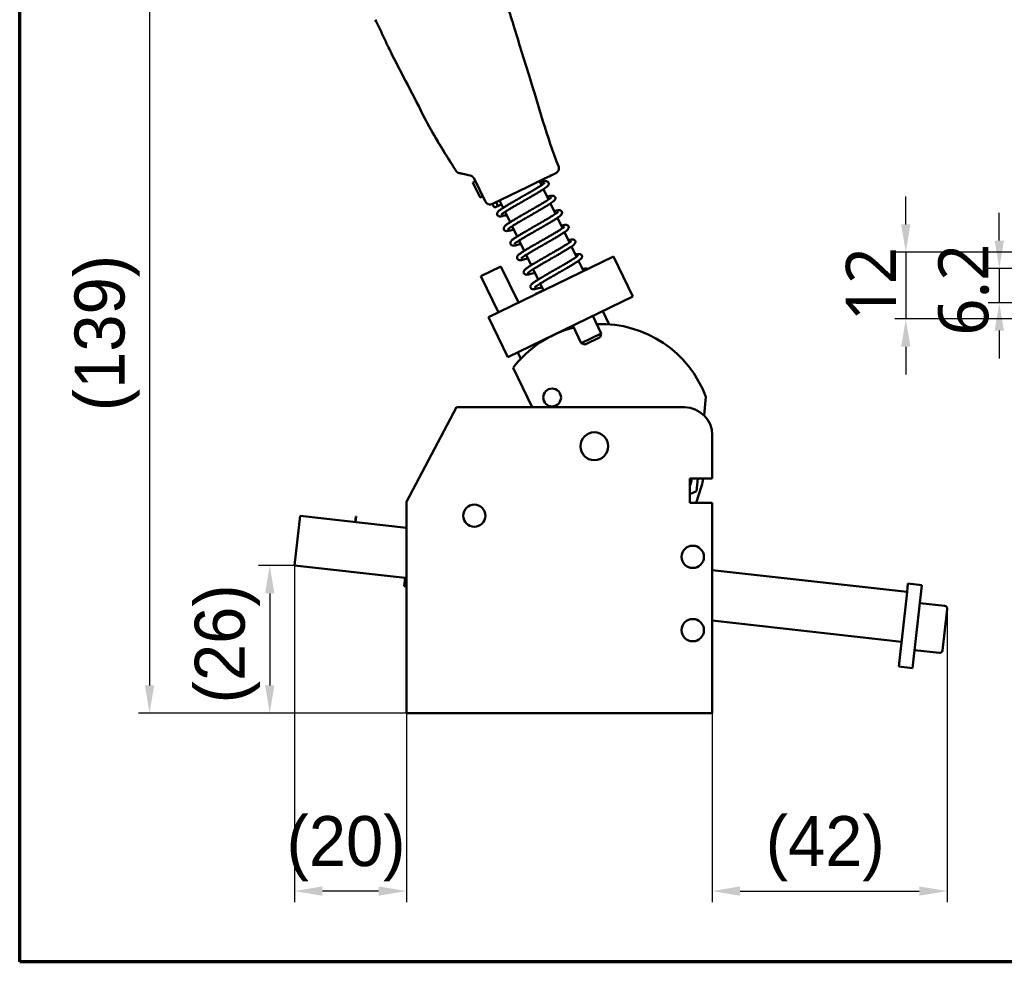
# Model space of a CAD drawing. Header units: millimetres. Extents: x 0 to 594, y 0 to 420.
# Tile 1 of 25: x 20 to 197, y 19 to 189. Entities that reach past the tile are written whole.
import ezdxf

# ---------------------------------------------------------------- set-up
doc = ezdxf.new("R2010")
doc.units = ezdxf.units.MM
doc.header["$LTSCALE"] = 2
for name, color, linetype, lineweight in [('Border (ISO)', 7, 'Continuous', 70), ('Dimension (ISO)', 7, 'Continuous', 25), ('Visible (ISO)', 7, 'Continuous', 50)]:
    doc.layers.add(name, color=color, linetype=linetype, lineweight=lineweight)
doc.styles.add('Note Text (JIS)', font='meiryo.ttc')
doc.dimstyles.new('Default (JIS)', dxfattribs={"dimscale": 2, "dimtxt": 4.5, "dimasz": 2.5, "dimexe": 1, "dimexo": 0, "dimgap": 0.8, "dimtad": 1, "dimrnd": 1e-08, "dimdsep": 46, "dimtxsty": 'Note Text (JIS)', "dimcen": 0.09, "dimdle": 10, "dimclrd": 256, "dimclre": 256, "dimclrt": 256, "dimadec": 0, "dimazin": 2, "dimtfac": 0.777778, "dimtmove": 0, "dimatfit": 3, "dimfxl": 1, "dimtolj": 1, "dimtzin": 0, "dimlwd": -1, "dimlwe": -1, "dimarcsym": 0})

# ---------------------------------------------------------------- blocks, each defined once
blk = doc.blocks.new('図面枠 既定の図面枠')
at = {"layer": 'Border (ISO)', "flags": 128}
blk.add_lwpolyline([(10, 10), (10, 200), (287, 200), (287, 10), (10, 10)], dxfattribs=at)
blk = doc.blocks.new('*D19')
at = {"layer": 'Defpoints', "color": 0}
for p in [(210.81, 144.71), (196.17, 138.51), (210.81, 138.51)]:
    blk.add_point(p, dxfattribs=at)
at = {"layer": 'Dimension (ISO)'}
for p, q in [((196.17, 149.71), (196.17, 154.71)), ((210.81, 144.71), (194.17, 144.71)), ((196.17, 144.71), (196.17, 138.51)), ((210.81, 138.51), (194.17, 138.51)), ((196.17, 133.51), (196.17, 128.51))]:
    blk.add_line(p, q, dxfattribs=at)
for points in [[(195.34, 149.71), (197.01, 149.71), (196.17, 144.71)], [(195.34, 133.51), (197.01, 133.51), (196.17, 138.51)]]:
    blk.add_solid(points, dxfattribs=at)
at = {"layer": 'Dimension (ISO)', "insert": (185.2, 132.6), "char_height": 9, "attachment_point": 1, "rotation": 90, "style": 'Note Text (JIS)'}
blk.add_mtext('\\A1;6.2', dxfattribs=at)
blk = doc.blocks.new('*D20')
at = {"layer": 'Defpoints', "color": 0}
for p in [(203.81, 147.61), (179.36, 135.61), (203.81, 135.61)]:
    blk.add_point(p, dxfattribs=at)
at = {"layer": 'Dimension (ISO)'}
for p, q in [((179.36, 152.61), (179.36, 157.61)), ((203.81, 147.61), (177.36, 147.61)), ((179.36, 147.61), (179.36, 135.61)), ((203.81, 135.61), (177.36, 135.61)), ((179.36, 130.61), (179.36, 125.61))]:
    blk.add_line(p, q, dxfattribs=at)
for points in [[(178.52, 152.61), (180.19, 152.61), (179.36, 147.61)], [(178.52, 130.61), (180.19, 130.61), (179.36, 135.61)]]:
    blk.add_solid(points, dxfattribs=at)
at = {"layer": 'Dimension (ISO)', "insert": (168.57, 135.16), "char_height": 9, "attachment_point": 1, "rotation": 90, "style": 'Note Text (JIS)'}
blk.add_mtext('\\A1;12', dxfattribs=at)
blk = doc.blocks.new('*D22')
at = {"layer": 'Defpoints', "color": 0}
for p in [(88.04, 203.92), (43.35, 64.72), (89.55, 64.72)]:
    blk.add_point(p, dxfattribs=at)
at = {"layer": 'Dimension (ISO)'}
for p, q in [((88.04, 203.92), (41.35, 203.92)), ((43.35, 198.92), (43.35, 69.72)), ((89.55, 64.72), (41.35, 64.72))]:
    blk.add_line(p, q, dxfattribs=at)
for points in [[(42.52, 198.92), (44.18, 198.92), (43.35, 203.92)], [(42.52, 69.72), (44.18, 69.72), (43.35, 64.72)]]:
    blk.add_solid(points, dxfattribs=at)
at = {"layer": 'Dimension (ISO)', "insert": (29.86, 115.97), "char_height": 9, "attachment_point": 1, "rotation": 90, "style": 'Note Text (JIS)'}
blk.add_mtext('\\A1; \\fメイリオ|b0|i0;\\H9.0000;(139)', dxfattribs=at)
blk = doc.blocks.new('*D23')
at = {"layer": 'Defpoints', "color": 0}
for p in [(69.43, 91.25), (64.97, 64.72), (89.55, 64.72)]:
    blk.add_point(p, dxfattribs=at)
at = {"layer": 'Dimension (ISO)'}
for p, q in [((69.43, 91.25), (62.97, 91.25)), ((64.97, 86.25), (64.97, 69.72)), ((89.55, 64.72), (62.97, 64.72))]:
    blk.add_line(p, q, dxfattribs=at)
for points in [[(64.14, 86.25), (65.81, 86.25), (64.97, 91.25)], [(64.14, 69.72), (65.81, 69.72), (64.97, 64.72)]]:
    blk.add_solid(points, dxfattribs=at)
at = {"layer": 'Dimension (ISO)', "insert": (51.48, 63.43), "char_height": 9, "attachment_point": 1, "rotation": 90, "style": 'Note Text (JIS)'}
blk.add_mtext('\\A1; \\fメイリオ|b0|i0;\\H9.0000;(26)', dxfattribs=at)
blk = doc.blocks.new('*D24')
at = {"layer": 'Defpoints', "color": 0}
for p in [(69.43, 91.25), (89.55, 64.72), (69.43, 32.72)]:
    blk.add_point(p, dxfattribs=at)
at = {"layer": 'Dimension (ISO)'}
for p, q in [((69.43, 91.25), (69.43, 30.72)), ((89.55, 64.72), (89.55, 30.72)), ((84.55, 32.72), (74.43, 32.72))]:
    blk.add_line(p, q, dxfattribs=at)
for points in [[(74.43, 33.56), (74.43, 31.89), (69.43, 32.72)], [(84.55, 33.56), (84.55, 31.89), (89.55, 32.72)]]:
    blk.add_solid(points, dxfattribs=at)
at = {"layer": 'Dimension (ISO)', "insert": (64.94, 46.21), "char_height": 9, "attachment_point": 1, "style": 'Note Text (JIS)'}
blk.add_mtext('\\A1; \\fメイリオ|b0|i0;\\H9.0000;(20)', dxfattribs=at)
blk = doc.blocks.new('*D25')
at = {"layer": 'Defpoints', "color": 0}
for p in [(186.79, 83.45), (144.55, 64.72), (186.79, 32.72)]:
    blk.add_point(p, dxfattribs=at)
at = {"layer": 'Dimension (ISO)'}
for p, q in [((186.79, 83.45), (186.79, 30.72)), ((144.55, 64.72), (144.55, 30.72)), ((149.55, 32.72), (181.79, 32.72))]:
    blk.add_line(p, q, dxfattribs=at)
for points in [[(149.55, 33.56), (149.55, 31.89), (144.55, 32.72)], [(181.79, 33.56), (181.79, 31.89), (186.79, 32.72)]]:
    blk.add_solid(points, dxfattribs=at)
at = {"layer": 'Dimension (ISO)', "insert": (151.12, 46.21), "char_height": 9, "attachment_point": 1, "style": 'Note Text (JIS)'}
blk.add_mtext('\\A1; \\fメイリオ|b0|i0;\\H9.0000;(42)', dxfattribs=at)

msp = doc.modelspace()

# ---------------------------------------------------------------- linework, layer by layer
at = {"layer": 'Visible (ISO)'}
for p, q in [((94.84, 168.107), (94.84, 168.107)), ((94.84, 168.107), (94.84, 168.107)), ((97.49, 163.808), (97.49, 163.808)), ((97.49, 163.808), (97.49, 163.808)), ((99.084, 161.83), (99.069, 161.833)), ((115.952, 161.611), (112.811, 160.083)), ((115.952, 161.611), (115.37, 161.328)), ((116.406, 161.832), (115.952, 161.611)), ((101.946, 160.389), (101.495, 160.169)), ((101.947, 160.388), (101.495, 160.168)), ((101.495, 160.168), (101.495, 160.169)), ((101.495, 160.168), (101.583, 159.987)), ((102.726, 157.637), (101.583, 159.987)), ((103.707, 156.768), (101.719, 160.857)), ((112.811, 160.083), (111.275, 159.336)), ((113.499, 160.418), (113.86, 159.677)), ((114.532, 160.92), (114.122, 160.721)), ((102.726, 157.637), (102.814, 157.456)), ((102.814, 157.456), (103.265, 157.676)), ((109.902, 158.669), (105.044, 156.306)), ((111.275, 159.336), (109.902, 158.669)), ((114.213, 158.951), (115.114, 157.096)), ((106.652, 156.206), (105.671, 155.758)), ((106.305, 156.919), (106.952, 155.588)), ((115.468, 156.37), (116.369, 154.517)), ((107.305, 154.863), (108.208, 153.006)), ((116.723, 153.789), (117.624, 151.937)), ((108.56, 152.282), (109.463, 150.424)), ((117.978, 151.209), (118.878, 149.358)), ((109.816, 149.7), (110.719, 147.842)), ((111.071, 147.118), (111.975, 145.26)), ((119.232, 148.629), (120.131, 146.78)), ((104.285, 135.921), (126.767, 146.855)), ((120.486, 146.05), (121.371, 144.231)), ((126.767, 146.855), (130.266, 139.66)), ((106.523, 145.037), (102.926, 143.288)), ((106.523, 145.037), (109.681, 138.545)), ((112.327, 144.536), (113.231, 142.677)), ((102.926, 143.288), (106.083, 136.796)), ((113.583, 141.953), (114.176, 140.734)), ((112.817, 140.113), (114.242, 140.764)), ((107.784, 128.727), (130.266, 139.66)), ((124.87, 137.036), (126.042, 134.627)), ((104.285, 135.921), (107.784, 128.727)), ((123.072, 136.162), (124.602, 133.014)), ((117.676, 133.538), (117.72, 133.447)), ((119.474, 134.412), (121.005, 131.265)), ((121.005, 131.265), (124.602, 133.014)), ((124.371, 132.346), (124.602, 133.014)), ((113.179, 131.351), (113.278, 131.147)), ((121.673, 131.034), (121.005, 131.265)), ((124.371, 132.346), (121.673, 131.034)), ((109.582, 129.601), (110.135, 128.464)), ((108.719, 126.803), (112.162, 119.723)), ((143.395, 121.582), (143.07, 118.275)), ((98.55, 119.723), (89.55, 102.723)), ((98.55, 119.723), (104.208, 119.723)), ((104.208, 119.723), (139.55, 119.723)), ((144.55, 114.723), (144.55, 106.923)), ((140.55, 102.523), (140.55, 106.923)), ((140.55, 106.923), (144.55, 106.923)), ((141.956, 106.923), (141.733, 104.65)), ((141.733, 104.65), (140.55, 104.075)), ((142.649, 105.558), (141.677, 102.523)), ((89.55, 92.037), (89.55, 102.723)), ((144.55, 102.523), (140.55, 102.523)), ((144.55, 102.523), (144.55, 64.723)), ((70.432, 100.193), (69.435, 91.248)), ((89.55, 98.062), (70.432, 100.193)), ((80.346, 99.088), (80.456, 100.082)), ((80.395, 99.082), (80.506, 100.076)), ((80.456, 100.082), (80.506, 100.076)), ((69.435, 91.248), (89.312, 89.033)), ((89.55, 64.723), (89.55, 92.037)), ((179.589, 86.514), (144.55, 90.421)), ((89.146, 87.542), (89.312, 89.033)), ((89.146, 87.542), (89.55, 87.497)), ((179.589, 86.514), (179.755, 88.005)), ((182.239, 87.728), (179.755, 88.005)), ((180.577, 72.82), (182.239, 87.728)), ((178.093, 73.097), (179.464, 85.396)), ((179.589, 86.514), (179.464, 85.396)), ((186.352, 84), (181.879, 84.498)), ((186.793, 83.447), (185.962, 75.993)), ((144.55, 81.365), (178.591, 77.57)), ((185.41, 75.552), (180.938, 76.05)), ((180.577, 72.82), (178.093, 73.097)), ((89.55, 64.723), (144.55, 64.723))]:
    msp.add_line(p, q, dxfattribs=at)
for centre, radius in [((115.754, 121.483), 1.6), ((123.35, 112.723), 2.5), ((101.75, 100.223), 2), ((101.75, 100.223), 2), ((141.05, 92.823), 2), ((141.05, 92.823), 2), ((141.05, 79.643), 2)]:
    msp.add_circle(centre, radius, dxfattribs=at)
for centre, radius, start, end in [((99.288, 162.808), 1, 257.36493, 257.48272), ((104.607, 157.205), 1, 205.93408, 295.93467), ((105.505, 156.122), 0.4, 139.25638, 92.61296), ((112.984, 139.749), 0.4, 114.55122, 141.08724), ((124.624, 114.677), 20, 20.1955, 92.35649), ((124.624, 114.677), 20, 104.39771, 142.67836), ((139.55, 114.723), 5, 0, 90), ((138.84, 106.779), 2, 328.78033, 4.13759), ((138.84, 106.779), 4, 342.23409, 2.06745), ((186.296, 83.503), 0.5, 353.63857, 83.63857), ((185.465, 76.049), 0.5, 263.63857, 353.63857)]:
    msp.add_arc(centre, radius, start, end, dxfattribs=at)
for centre, major_axis, ratio, start_param, end_param in [((99.286, 162.809), (-0.315, -0.949), 0.9999731, 5.5847216, 6.3855089), ((99.288, 162.808), (-0.217, -0.976), 0.9999748, 6.2811304, 6.2831864)]:
    msp.add_ellipse(centre, major_axis=major_axis, ratio=ratio, start_param=start_param, end_param=end_param, dxfattribs=at)
for points, knots in [([(90.754, 205.234), (91.383, 205.356), (92.034, 205.378), (93.443, 205.275), (94.208, 205.12), (96.039, 204.574), (97.092, 204.101), (99.41, 202.755), (100.636, 201.782), (103.185, 199.305), (104.461, 197.713), (107.012, 193.686), (108.035, 191.069), (109.723, 185.398), (110.68, 182.384), (113.325, 173.926), (114.787, 168.395), (116.897, 163.101)], [0, 0, 0, 0, 0.1921718, 0.1921718, 0.4236642, 0.4236642, 0.7652499, 0.7652499, 1.2278338, 1.2278338, 1.8315011, 1.8315011, 2.6580178, 2.6580178, 3.6066138, 3.6066138, 5.3164454, 5.3164454, 5.3164454, 5.3164454]), ([(94.84, 168.107), (94.012, 169.513), (93.279, 170.883), (91.501, 174.333), (90.462, 176.431), (88.489, 180.159), (87.56, 181.921), (86.216, 184.681), (85.768, 185.625), (84.874, 187.515), (84.417, 188.48), (83.945, 189.424)], [0, 0, 0, 0, 0.5308266, 0.5308266, 1.2610285, 1.2610285, 1.8776745, 1.8776745, 2.1940011, 2.1940011, 2.5116748, 2.5116748, 2.5116748, 2.5116748]), ([(97.531, 163.741), (97.518, 163.763), (97.504, 163.785), (97.49, 163.808), (96.591, 165.249), (95.682, 166.678), (94.84, 168.107)], [0, 0, 0, 0, 0.0152056, 0.0152056, 0.0152056, 1, 1, 1, 1]), ([(97.49, 163.808), (97.171, 164.315), (96.846, 164.827), (96.186, 165.876), (95.847, 166.421), (95.284, 167.354), (95.047, 167.755), (94.84, 168.107)], [0, 0, 0, 0, 0.18497273, 0.18497273, 0.38795466, 0.38795466, 0.54853639, 0.54853639, 0.54853639, 0.54853639]), ([(98.109, 162.812), (98.108, 162.812), (98.108, 162.813), (98.005, 162.978), (97.908, 163.132), (97.739, 163.402), (97.666, 163.52), (97.552, 163.705), (97.51, 163.773), (97.49, 163.808)], [0.06424418, 0.06424418, 0.06424418, 0.06424418, 0.06443192, 0.06443192, 0.12785861, 0.12785861, 0.19197389, 0.19197389, 0.25783865, 0.25783865, 0.25783865, 0.25783865]), ([(116.897, 163.101), (116.937, 163.001), (116.961, 162.893), (116.973, 162.679), (116.961, 162.571), (116.905, 162.366), (116.86, 162.267), (116.743, 162.09), (116.669, 162.01), (116.558, 161.922), (116.529, 161.902), (116.469, 161.864), (116.438, 161.847), (116.406, 161.832)], [0, 0, 0, 0, 0.03236475, 0.03236475, 0.06421061, 0.06421061, 0.09607493, 0.09607493, 0.12793836, 0.12793836, 0.13849917, 0.13849917, 0.14918013, 0.14918013, 0.14918013, 0.14918013]), ([(116.897, 163.101), (116.897, 163.101), (116.897, 163.101), (116.897, 163.101), (116.886, 163.101), (116.898, 163.097), (116.897, 163.101)], [0.492736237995, 0.492736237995, 0.492736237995, 0.492736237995, 0.492748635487, 0.492748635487, 0.492748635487, 0.492748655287, 0.492748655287, 0.492748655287, 0.492748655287]), ([(99.069, 161.833), (99.069, 161.833), (99.069, 161.833), (99.068, 161.833), (99.068, 161.833), (99.067, 161.833), (99.066, 161.833), (99.065, 161.834)], [0.0699718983, 0.0699718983, 0.0699718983, 0.0699718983, 0.0705258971, 0.0705258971, 0.0708403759, 0.0708403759, 0.0711858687, 0.0711858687, 0.0711858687, 0.0711858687]), ([(101.036, 161.396), (100.506, 161.514), (100.033, 161.619), (99.408, 161.758), (99.209, 161.802), (99.106, 161.825), (99.092, 161.828), (99.084, 161.83)], [0, 0, 0, 0, 0.20490066, 0.20490066, 0.37669062, 0.37669062, 0.41105135, 0.41105135, 0.41105135, 0.41105135]), ([(101.036, 161.396), (101.042, 161.395), (101.048, 161.393), (101.054, 161.392), (101.06, 161.39), (101.066, 161.389), (101.072, 161.387), (101.078, 161.386), (101.083, 161.384), (101.089, 161.383), (101.095, 161.381), (101.1, 161.38), (101.106, 161.378), (101.111, 161.376), (101.117, 161.375), (101.122, 161.373), (101.128, 161.371), (101.133, 161.369), (101.138, 161.368), (101.144, 161.366), (101.149, 161.364), (101.154, 161.362), (101.159, 161.36), (101.164, 161.358), (101.17, 161.356), (101.175, 161.355), (101.18, 161.353), (101.185, 161.351), (101.19, 161.349), (101.194, 161.347), (101.199, 161.345), (101.204, 161.343), (101.209, 161.341), (101.214, 161.339), (101.218, 161.337), (101.223, 161.335), (101.228, 161.333), (101.232, 161.33), (101.237, 161.328), (101.242, 161.326), (101.246, 161.324), (101.251, 161.322), (101.255, 161.32), (101.26, 161.318), (101.264, 161.316), (101.268, 161.313), (101.273, 161.311), (101.277, 161.309), (101.281, 161.307), (101.286, 161.304), (101.29, 161.302), (101.294, 161.3), (101.298, 161.298), (101.302, 161.295), (101.306, 161.293), (101.31, 161.291), (101.314, 161.289), (101.319, 161.286), (101.323, 161.284), (101.327, 161.282), (101.33, 161.279), (101.334, 161.277), (101.338, 161.275), (101.342, 161.272), (101.346, 161.27), (101.35, 161.267), (101.354, 161.265), (101.358, 161.263), (101.361, 161.26), (101.365, 161.258), (101.369, 161.255), (101.372, 161.253), (101.376, 161.25), (101.38, 161.248), (101.383, 161.245), (101.387, 161.243), (101.391, 161.241), (101.394, 161.238), (101.398, 161.235), (101.401, 161.233), (101.405, 161.23), (101.408, 161.228), (101.412, 161.225), (101.415, 161.223), (101.419, 161.22), (101.422, 161.218), (101.426, 161.215), (101.429, 161.212), (101.432, 161.21), (101.436, 161.207), (101.439, 161.205), (101.442, 161.202), (101.446, 161.199), (101.449, 161.197), (101.452, 161.194), (101.456, 161.191), (101.459, 161.189), (101.462, 161.186), (101.465, 161.183), (101.469, 161.18), (101.472, 161.178), (101.475, 161.175), (101.478, 161.172), (101.481, 161.169), (101.484, 161.167), (101.488, 161.164), (101.491, 161.161), (101.494, 161.158), (101.497, 161.155), (101.5, 161.152), (101.503, 161.149), (101.506, 161.147), (101.509, 161.144), (101.512, 161.141), (101.515, 161.138), (101.518, 161.135), (101.521, 161.132), (101.524, 161.129), (101.527, 161.126), (101.53, 161.123), (101.533, 161.12), (101.536, 161.117), (101.539, 161.114), (101.542, 161.111), (101.545, 161.108), (101.548, 161.105), (101.551, 161.101), (101.554, 161.098), (101.557, 161.095), (101.56, 161.092), (101.563, 161.089), (101.565, 161.086), (101.568, 161.082), (101.571, 161.079), (101.574, 161.076), (101.577, 161.073), (101.58, 161.069), (101.583, 161.066), (101.585, 161.063), (101.588, 161.059), (101.591, 161.056), (101.594, 161.052), (101.597, 161.049), (101.599, 161.045), (101.602, 161.042), (101.605, 161.038), (101.608, 161.035), (101.61, 161.031), (101.613, 161.028), (101.616, 161.024), (101.619, 161.021), (101.621, 161.017), (101.624, 161.013), (101.627, 161.01), (101.63, 161.006), (101.632, 161.002), (101.635, 160.998), (101.638, 160.995), (101.64, 160.991), (101.643, 160.987), (101.646, 160.983), (101.648, 160.979), (101.651, 160.975), (101.653, 160.971), (101.656, 160.967), (101.659, 160.963), (101.661, 160.959), (101.664, 160.955), (101.667, 160.951), (101.669, 160.947), (101.672, 160.943), (101.674, 160.938), (101.677, 160.934), (101.679, 160.93), (101.682, 160.926), (101.684, 160.921), (101.687, 160.917), (101.689, 160.913), (101.692, 160.908), (101.694, 160.904), (101.697, 160.899), (101.699, 160.895), (101.702, 160.89), (101.704, 160.886), (101.707, 160.881), (101.709, 160.876), (101.711, 160.872), (101.714, 160.867), (101.716, 160.862), (101.719, 160.857)], [0, 0, 0, 0, 0.015873, 0.015873, 0.015873, 0.031746, 0.031746, 0.031746, 0.047619, 0.047619, 0.047619, 0.0634921, 0.0634921, 0.0634921, 0.0793651, 0.0793651, 0.0793651, 0.0952381, 0.0952381, 0.0952381, 0.1111111, 0.1111111, 0.1111111, 0.1269841, 0.1269841, 0.1269841, 0.1428571, 0.1428571, 0.1428571, 0.1587302, 0.1587302, 0.1587302, 0.1746032, 0.1746032, 0.1746032, 0.1904762, 0.1904762, 0.1904762, 0.2063492, 0.2063492, 0.2063492, 0.2222222, 0.2222222, 0.2222222, 0.2380952, 0.2380952, 0.2380952, 0.2539683, 0.2539683, 0.2539683, 0.2698413, 0.2698413, 0.2698413, 0.2857143, 0.2857143, 0.2857143, 0.3015873, 0.3015873, 0.3015873, 0.3174603, 0.3174603, 0.3174603, 0.3333333, 0.3333333, 0.3333333, 0.3492063, 0.3492063, 0.3492063, 0.3650794, 0.3650794, 0.3650794, 0.3809524, 0.3809524, 0.3809524, 0.3968254, 0.3968254, 0.3968254, 0.4126984, 0.4126984, 0.4126984, 0.4285714, 0.4285714, 0.4285714, 0.4444444, 0.4444444, 0.4444444, 0.4603175, 0.4603175, 0.4603175, 0.4761905, 0.4761905, 0.4761905, 0.4920635, 0.4920635, 0.4920635, 0.5079365, 0.5079365, 0.5079365, 0.5238095, 0.5238095, 0.5238095, 0.5396825, 0.5396825, 0.5396825, 0.5555556, 0.5555556, 0.5555556, 0.5714286, 0.5714286, 0.5714286, 0.5873016, 0.5873016, 0.5873016, 0.6031746, 0.6031746, 0.6031746, 0.6190476, 0.6190476, 0.6190476, 0.6349206, 0.6349206, 0.6349206, 0.6507937, 0.6507937, 0.6507937, 0.6666667, 0.6666667, 0.6666667, 0.6825397, 0.6825397, 0.6825397, 0.6984127, 0.6984127, 0.6984127, 0.7142857, 0.7142857, 0.7142857, 0.7301587, 0.7301587, 0.7301587, 0.7460317, 0.7460317, 0.7460317, 0.7619048, 0.7619048, 0.7619048, 0.7777778, 0.7777778, 0.7777778, 0.7936508, 0.7936508, 0.7936508, 0.8095238, 0.8095238, 0.8095238, 0.8253968, 0.8253968, 0.8253968, 0.8412698, 0.8412698, 0.8412698, 0.8571429, 0.8571429, 0.8571429, 0.8730159, 0.8730159, 0.8730159, 0.8888889, 0.8888889, 0.8888889, 0.9047619, 0.9047619, 0.9047619, 0.9206349, 0.9206349, 0.9206349, 0.9365079, 0.9365079, 0.9365079, 0.952381, 0.952381, 0.952381, 0.968254, 0.968254, 0.968254, 0.984127, 0.984127, 0.984127, 1, 1, 1, 1]), ([(107.578, 154.3), (107.432, 154.257), (107.297, 154.219), (107.014, 154.144), (106.874, 154.11), (106.607, 154.058), (106.489, 154.04), (106.303, 154.044), (106.238, 154.047), (106.116, 154.092), (106.077, 154.111), (105.982, 154.179), (105.925, 154.24), (105.861, 154.378), (105.849, 154.446), (105.848, 154.57), (105.862, 154.624), (105.903, 154.736), (105.933, 154.782), (106.065, 154.959), (106.182, 155.051), (106.462, 155.261), (106.601, 155.358), (106.905, 155.559), (107.065, 155.661), (107.41, 155.876), (107.594, 155.988), (107.983, 156.221), (108.187, 156.342), (108.612, 156.591), (108.832, 156.719), (109.283, 156.979), (109.513, 157.112), (109.978, 157.378), (110.212, 157.512), (110.679, 157.779), (110.911, 157.913), (111.367, 158.175), (111.591, 158.304), (112.025, 158.555), (112.234, 158.678), (112.633, 158.913), (112.822, 159.026), (113.174, 159.239), (113.337, 159.34), (113.632, 159.527), (113.765, 159.613), (113.993, 159.767), (114.09, 159.835), (114.242, 159.949), (114.301, 159.996), (114.372, 160.061), (114.392, 160.083), (114.397, 160.089), (114.397, 160.089), (114.397, 160.089)], [36.9960271, 36.9960271, 36.9960271, 36.9960271, 37.1331096, 37.1331096, 37.3065076, 37.3065076, 37.5072723, 37.5072723, 37.6066365, 37.6066365, 37.6464571, 37.6464571, 37.698691, 37.698691, 37.7409523, 37.7409523, 37.7893485, 37.7893485, 37.8667097, 37.8667097, 38.129141, 38.129141, 38.3197664, 38.3197664, 38.4900251, 38.4900251, 38.6552248, 38.6552248, 38.8183484, 38.8183484, 38.9804111, 38.9804111, 39.1418364, 39.1418364, 39.302812, 39.302812, 39.4634063, 39.4634063, 39.6236044, 39.6236044, 39.7833037, 39.7833037, 39.9422651, 39.9422651, 40.0999809, 40.0999809, 40.2553308, 40.2553308, 40.4056272, 40.4056272, 40.5439622, 40.5439622, 40.6543147, 40.6543147, 40.66965, 40.66965, 40.66965, 40.66965]), ([(106.605, 154.344), (106.605, 154.344), (106.606, 154.346), (106.619, 154.361), (106.656, 154.398), (106.759, 154.483), (106.819, 154.529), (106.973, 154.642), (107.071, 154.709), (107.301, 154.862), (107.435, 154.948), (107.733, 155.135), (107.897, 155.236), (108.253, 155.451), (108.443, 155.564), (108.844, 155.8), (109.055, 155.923), (109.49, 156.175), (109.714, 156.305), (110.171, 156.567), (110.404, 156.7), (110.869, 156.967), (111.103, 157.1), (111.566, 157.366), (111.795, 157.497), (112.241, 157.756), (112.459, 157.883), (112.878, 158.129), (113.079, 158.248), (113.46, 158.477), (113.64, 158.587), (113.973, 158.795), (114.127, 158.893), (114.406, 159.079), (114.531, 159.166), (114.757, 159.335), (114.854, 159.413), (115.003, 159.561), (115.065, 159.618), (115.132, 159.784), (115.145, 159.826), (115.159, 159.945), (115.151, 160.03), (115.09, 160.17), (115.048, 160.225), (114.954, 160.308), (114.904, 160.334), (114.791, 160.377), (114.736, 160.385), (114.528, 160.399), (114.395, 160.372), (114.08, 160.297), (113.916, 160.249), (113.697, 160.176), (113.663, 160.165), (113.628, 160.153)], [37.8701663, 37.8701663, 37.8701663, 37.8701663, 37.8993154, 37.8993154, 38.0454479, 38.0454479, 38.1688003, 38.1688003, 38.3109725, 38.3109725, 38.4624592, 38.4624592, 38.6182617, 38.6182617, 38.7761852, 38.7761852, 38.9352576, 38.9352576, 39.0950254, 39.0950254, 39.2552728, 39.2552728, 39.4159097, 39.4159097, 39.5769303, 39.5769303, 39.7384128, 39.7384128, 39.9005604, 39.9005604, 40.0638264, 40.0638264, 40.2292876, 40.2292876, 40.3999982, 40.3999982, 40.5883848, 40.5883848, 40.7433686, 40.7433686, 40.7858594, 40.7858594, 40.8390156, 40.8390156, 40.8812861, 40.8812861, 40.9293208, 40.9293208, 41.0047557, 41.0047557, 41.2422858, 41.2422858, 41.4401506, 41.4401506, 41.4759499, 41.4759499, 41.4759499, 41.4759499]), ([(107.802, 151.725), (107.802, 151.725), (107.802, 151.726), (107.811, 151.736), (107.842, 151.768), (107.933, 151.845), (107.987, 151.888), (108.13, 151.994), (108.223, 152.059), (108.441, 152.206), (108.57, 152.289), (108.858, 152.471), (109.019, 152.57), (109.366, 152.781), (109.553, 152.893), (109.948, 153.126), (110.156, 153.248), (110.587, 153.498), (110.809, 153.626), (111.264, 153.888), (111.495, 154.02), (111.961, 154.287), (112.195, 154.42), (112.658, 154.686), (112.888, 154.819), (113.338, 155.078), (113.558, 155.206), (113.982, 155.454), (114.186, 155.575), (114.573, 155.807), (114.756, 155.918), (115.097, 156.13), (115.255, 156.23), (115.543, 156.419), (115.672, 156.507), (115.906, 156.677), (116.006, 156.757), (116.154, 156.893), (116.209, 156.948), (116.296, 157.081), (116.334, 157.146), (116.355, 157.321), (116.349, 157.406), (116.289, 157.548), (116.246, 157.603), (116.153, 157.687), (116.104, 157.713), (115.993, 157.757), (115.939, 157.764), (115.732, 157.782), (115.601, 157.758), (115.283, 157.694), (115.118, 157.654), (114.912, 157.597), (114.894, 157.592), (114.876, 157.587)], [31.586981, 31.586981, 31.586981, 31.586981, 31.6076103, 31.6076103, 31.7460125, 31.7460125, 31.8655417, 31.8655417, 32.005595, 32.005595, 32.1560969, 32.1560969, 32.311435, 32.311435, 32.4691201, 32.4691201, 32.6280568, 32.6280568, 32.7877377, 32.7877377, 32.947921, 32.947921, 33.1085015, 33.1085015, 33.2694615, 33.2694615, 33.4308653, 33.4308653, 33.5928922, 33.5928922, 33.7559435, 33.7559435, 33.9209564, 33.9209564, 34.0904979, 34.0904979, 34.2742621, 34.2742621, 34.4123399, 34.4123399, 34.5014268, 34.5014268, 34.5551321, 34.5551321, 34.5974124, 34.5974124, 34.6452328, 34.6452328, 34.7201524, 34.7201524, 34.9607728, 34.9607728, 35.1582247, 35.1582247, 35.1771072, 35.1771072, 35.1771072, 35.1771072]), ([(108.843, 151.701), (108.717, 151.663), (108.598, 151.629), (108.323, 151.553), (108.176, 151.516), (107.902, 151.456), (107.779, 151.434), (107.569, 151.419), (107.484, 151.409), (107.312, 151.473), (107.273, 151.491), (107.178, 151.559), (107.121, 151.621), (107.057, 151.759), (107.045, 151.826), (107.045, 151.951), (107.059, 152.005), (107.1, 152.117), (107.13, 152.163), (107.263, 152.34), (107.381, 152.432), (107.662, 152.644), (107.801, 152.74), (108.105, 152.942), (108.266, 153.044), (108.611, 153.259), (108.795, 153.371), (109.184, 153.604), (109.389, 153.725), (109.814, 153.974), (110.034, 154.102), (110.485, 154.363), (110.715, 154.495), (111.18, 154.762), (111.414, 154.896), (111.881, 155.163), (112.113, 155.296), (112.569, 155.558), (112.793, 155.687), (113.226, 155.939), (113.435, 156.061), (113.834, 156.296), (114.022, 156.409), (114.374, 156.622), (114.537, 156.723), (114.832, 156.909), (114.964, 156.995), (115.192, 157.149), (115.289, 157.217), (115.441, 157.331), (115.498, 157.378), (115.569, 157.442), (115.589, 157.463), (115.594, 157.469), (115.594, 157.47), (115.594, 157.47)], [30.6919195, 30.6919195, 30.6919195, 30.6919195, 30.8077619, 30.8077619, 30.9786383, 30.9786383, 31.1677159, 31.1677159, 31.3238593, 31.3238593, 31.363468, 31.363468, 31.4156219, 31.4156219, 31.4578828, 31.4578828, 31.5063144, 31.5063144, 31.583826, 31.583826, 31.8476461, 31.8476461, 32.037901, 32.037901, 32.2080972, 32.2080972, 32.3732744, 32.3732744, 32.5363874, 32.5363874, 32.6984441, 32.6984441, 32.8598655, 32.8598655, 33.0208381, 33.0208381, 33.1814295, 33.1814295, 33.3416244, 33.3416244, 33.5013193, 33.5013193, 33.6602736, 33.6602736, 33.817977, 33.817977, 33.9733018, 33.9733018, 34.123542, 34.123542, 34.2617402, 34.2617402, 34.3717991, 34.3717991, 34.3864647, 34.3864647, 34.3864647, 34.3864647]), ([(110.107, 149.102), (110.085, 149.095), (110.064, 149.089), (109.862, 149.028), (109.695, 148.981), (109.388, 148.9), (109.249, 148.867), (108.982, 148.816), (108.866, 148.799), (108.685, 148.806), (108.63, 148.811), (108.523, 148.847), (108.481, 148.865), (108.382, 148.933), (108.323, 148.994), (108.256, 149.132), (108.243, 149.2), (108.241, 149.325), (108.254, 149.379), (108.293, 149.491), (108.323, 149.537), (108.448, 149.707), (108.555, 149.793), (108.817, 149.995), (108.956, 150.092), (109.258, 150.294), (109.416, 150.395), (109.757, 150.608), (109.939, 150.72), (110.324, 150.951), (110.527, 151.071), (110.949, 151.319), (111.168, 151.446), (111.617, 151.706), (111.847, 151.838), (112.311, 152.104), (112.545, 152.238), (113.012, 152.506), (113.245, 152.639), (113.702, 152.902), (113.927, 153.031), (114.363, 153.284), (114.574, 153.407), (114.976, 153.644), (115.167, 153.758), (115.523, 153.973), (115.689, 154.075), (115.99, 154.264), (116.125, 154.352), (116.359, 154.509), (116.46, 154.579), (116.619, 154.697), (116.681, 154.746), (116.759, 154.815), (116.782, 154.839), (116.79, 154.849), (116.791, 154.85), (116.791, 154.85)], [24.3882611, 24.3882611, 24.3882611, 24.3882611, 24.4076201, 24.4076201, 24.5742282, 24.5742282, 24.7481588, 24.7481588, 24.951695, 24.951695, 25.0346095, 25.0346095, 25.077564, 25.077564, 25.1308647, 25.1308647, 25.1731375, 25.1731375, 25.2211036, 25.2211036, 25.2966383, 25.2966383, 25.5426264, 25.5426264, 25.738203, 25.738203, 25.90922, 25.90922, 26.0746889, 26.0746889, 26.2379384, 26.2379384, 26.4000711, 26.4000711, 26.5615419, 26.5615419, 26.7225523, 26.7225523, 26.883179, 26.883179, 27.0434139, 27.0434139, 27.2031632, 27.2031632, 27.3622031, 27.3622031, 27.5200581, 27.5200581, 27.675685, 27.675685, 27.8266006, 27.8266006, 27.9664406, 27.9664406, 28.0800719, 28.0800719, 28.1032794, 28.1032794, 28.1032794, 28.1032794]), ([(108.999, 149.105), (108.998, 149.105), (109, 149.107), (109.015, 149.125), (109.055, 149.164), (109.163, 149.252), (109.226, 149.3), (109.385, 149.415), (109.485, 149.484), (109.72, 149.64), (109.856, 149.727), (110.158, 149.916), (110.325, 150.018), (110.683, 150.234), (110.875, 150.348), (111.279, 150.585), (111.491, 150.709), (111.928, 150.962), (112.153, 151.091), (112.611, 151.354), (112.843, 151.487), (113.309, 151.754), (113.543, 151.888), (114.005, 152.153), (114.233, 152.284), (114.678, 152.542), (114.895, 152.668), (115.312, 152.913), (115.512, 153.032), (115.89, 153.26), (116.068, 153.369), (116.398, 153.576), (116.549, 153.673), (116.825, 153.858), (116.948, 153.944), (117.171, 154.112), (117.266, 154.19), (117.413, 154.341), (117.479, 154.4), (117.536, 154.584), (117.545, 154.624), (117.55, 154.736), (117.537, 154.818), (117.471, 154.95), (117.426, 155.001), (117.331, 155.079), (117.281, 155.102), (117.167, 155.143), (117.111, 155.148), (116.96, 155.156), (116.872, 155.146), (116.619, 155.107), (116.442, 155.066), (116.204, 155.003), (116.172, 154.995), (116.141, 154.986)], [25.3037957, 25.3037957, 25.3037957, 25.3037957, 25.3368385, 25.3368385, 25.4864766, 25.4864766, 25.6114408, 25.6114408, 25.7544782, 25.7544782, 25.9063648, 25.9063648, 26.0623572, 26.0623572, 26.2203793, 26.2203793, 26.3795085, 26.3795085, 26.5393132, 26.5393132, 26.6995884, 26.6995884, 26.8602501, 26.8602501, 27.0212979, 27.0212979, 27.1828166, 27.1828166, 27.3450206, 27.3450206, 27.5083885, 27.5083885, 27.6740668, 27.6740668, 27.8453612, 27.8453612, 28.0362215, 28.0362215, 28.1924607, 28.1924607, 28.2273397, 28.2273397, 28.2774237, 28.2774237, 28.3197173, 28.3197173, 28.3692475, 28.3692475, 28.4514991, 28.4514991, 28.606569, 28.606569, 28.8365604, 28.8365604, 28.8702009, 28.8702009, 28.8702009, 28.8702009]), ([(110.195, 146.486), (110.195, 146.486), (110.195, 146.486), (110.195, 146.486), (110.214, 146.508), (110.307, 146.593), (110.412, 146.675), (110.644, 146.838), (110.752, 146.912), (111.002, 147.075), (111.145, 147.165), (111.46, 147.36), (111.632, 147.465), (112.001, 147.686), (112.198, 147.803), (112.61, 148.044), (112.825, 148.169), (113.267, 148.424), (113.495, 148.555), (113.955, 148.819), (114.188, 148.953), (114.655, 149.22), (114.888, 149.353), (115.347, 149.617), (115.573, 149.748), (116.014, 150.003), (116.227, 150.128), (116.637, 150.37), (116.832, 150.487), (117.201, 150.71), (117.373, 150.817), (117.692, 151.019), (117.838, 151.114), (118.102, 151.294), (118.219, 151.378), (118.433, 151.546), (118.523, 151.623), (118.641, 151.766), (118.679, 151.815), (118.725, 151.934), (118.737, 151.975), (118.748, 152.092), (118.74, 152.176), (118.678, 152.315), (118.635, 152.369), (118.541, 152.451), (118.491, 152.476), (118.38, 152.519), (118.326, 152.526), (118.108, 152.543), (117.965, 152.515), (117.661, 152.451), (117.54, 152.421), (117.406, 152.385)], [19.0206104, 19.0206104, 19.0206104, 19.0206104, 19.0207201, 19.0207201, 19.1404362, 19.1404362, 19.3575176, 19.3575176, 19.5030437, 19.5030437, 19.656077, 19.656077, 19.8126198, 19.8126198, 19.9709315, 19.9709315, 20.1302302, 20.1302302, 20.2901469, 20.2901469, 20.4505081, 20.4505081, 20.6112493, 20.6112493, 20.7723868, 20.7723868, 20.9340271, 20.9340271, 21.0964249, 21.0964249, 21.2601508, 21.2601508, 21.4266121, 21.4266121, 21.6001122, 21.6001122, 21.8013988, 21.8013988, 21.8974284, 21.8974284, 21.937907, 21.937907, 21.9903829, 21.9903829, 22.0326455, 22.0326455, 22.0809378, 22.0809378, 22.1578562, 22.1578562, 22.416232, 22.416232, 22.5625187, 22.5625187, 22.5625187, 22.5625187]), ([(111.371, 146.502), (111.191, 146.447), (111.025, 146.399), (110.71, 146.312), (110.563, 146.275), (110.289, 146.215), (110.167, 146.194), (109.957, 146.18), (109.871, 146.169), (109.696, 146.238), (109.659, 146.257), (109.566, 146.325), (109.511, 146.387), (109.449, 146.525), (109.438, 146.592), (109.439, 146.716), (109.453, 146.769), (109.495, 146.882), (109.526, 146.928), (109.665, 147.111), (109.792, 147.208), (110.089, 147.428), (110.229, 147.525), (110.535, 147.726), (110.697, 147.829), (111.046, 148.045), (111.232, 148.158), (111.624, 148.393), (111.83, 148.515), (112.258, 148.765), (112.479, 148.893), (112.931, 149.154), (113.162, 149.287), (113.627, 149.553), (113.862, 149.687), (114.328, 149.954), (114.56, 150.087), (115.015, 150.349), (115.238, 150.478), (115.668, 150.728), (115.876, 150.85), (116.271, 151.083), (116.458, 151.195), (116.806, 151.407), (116.967, 151.506), (117.257, 151.69), (117.387, 151.775), (117.609, 151.926), (117.703, 151.992), (117.848, 152.103), (117.903, 152.148), (117.968, 152.208), (117.985, 152.227), (117.987, 152.23), (117.987, 152.23), (117.987, 152.23)], [18.0850243, 18.0850243, 18.0850243, 18.0850243, 18.2438893, 18.2438893, 18.4148955, 18.4148955, 18.6045205, 18.6045205, 18.7611637, 18.7611637, 18.7989453, 18.7989453, 18.8503651, 18.8503651, 18.892628, 18.892628, 18.9414055, 18.9414055, 19.0203984, 19.0203984, 19.2981581, 19.2981581, 19.4850341, 19.4850341, 19.6546222, 19.6546222, 19.8195761, 19.8195761, 19.9825828, 19.9825828, 20.1445796, 20.1445796, 20.3059615, 20.3059615, 20.4669034, 20.4669034, 20.6274657, 20.6274657, 20.7876269, 20.7876269, 20.9472754, 20.9472754, 21.1061561, 21.1061561, 21.2637276, 21.2637276, 21.418787, 21.418787, 21.5684284, 21.5684284, 21.7051674, 21.7051674, 21.8121467, 21.8121467, 21.8200941, 21.8200941, 21.8200941, 21.8200941]), ([(112.635, 143.903), (112.569, 143.883), (112.506, 143.864), (112.262, 143.791), (112.095, 143.743), (111.787, 143.662), (111.648, 143.629), (111.381, 143.578), (111.264, 143.56), (111.082, 143.566), (111.024, 143.571), (110.912, 143.61), (110.872, 143.627), (110.774, 143.695), (110.715, 143.756), (110.649, 143.894), (110.636, 143.962), (110.634, 144.087), (110.648, 144.141), (110.687, 144.254), (110.717, 144.299), (110.844, 144.471), (110.953, 144.558), (111.22, 144.762), (111.358, 144.859), (111.661, 145.061), (111.819, 145.162), (112.161, 145.376), (112.344, 145.487), (112.73, 145.719), (112.933, 145.84), (113.356, 146.088), (113.575, 146.215), (114.024, 146.475), (114.254, 146.607), (114.718, 146.873), (114.953, 147.007), (115.42, 147.275), (115.652, 147.408), (116.11, 147.671), (116.334, 147.8), (116.769, 148.052), (116.98, 148.175), (117.381, 148.412), (117.572, 148.525), (117.927, 148.741), (118.092, 148.842), (118.392, 149.031), (118.526, 149.118), (118.759, 149.274), (118.859, 149.344), (119.016, 149.461), (119.077, 149.509), (119.154, 149.577), (119.176, 149.601), (119.183, 149.61), (119.184, 149.611), (119.184, 149.611)], [11.7821785, 11.7821785, 11.7821785, 11.7821785, 11.8389895, 11.8389895, 12.0055406, 12.0055406, 12.1793033, 12.1793033, 12.3819536, 12.3819536, 12.4697842, 12.4697842, 12.5118452, 12.5118452, 12.5648635, 12.5648635, 12.607132, 12.607132, 12.6552051, 12.6552051, 12.7311929, 12.7311929, 12.9811899, 12.9811899, 13.1754555, 13.1754555, 13.3462846, 13.3462846, 13.5116877, 13.5116877, 13.6749066, 13.6749066, 13.8370223, 13.8370223, 13.9984821, 13.9984821, 14.1594843, 14.1594843, 14.3201032, 14.3201032, 14.4803295, 14.4803295, 14.6400671, 14.6400671, 14.7990885, 14.7990885, 14.9569112, 14.9569112, 15.1124738, 15.1124738, 15.2632463, 15.2632463, 15.4027389, 15.4027389, 15.5156052, 15.5156052, 15.5369088, 15.5369088, 15.5369088, 15.5369088]), ([(111.392, 143.866), (111.392, 143.866), (111.41, 143.888), (111.502, 143.971), (111.606, 144.053), (111.835, 144.215), (111.943, 144.288), (112.191, 144.451), (112.334, 144.541), (112.648, 144.736), (112.82, 144.84), (113.188, 145.061), (113.385, 145.177), (113.796, 145.418), (114.01, 145.543), (114.452, 145.798), (114.68, 145.929), (115.14, 146.193), (115.373, 146.326), (115.84, 146.593), (116.073, 146.727), (116.532, 146.991), (116.759, 147.121), (117.199, 147.377), (117.413, 147.502), (117.823, 147.744), (118.019, 147.861), (118.388, 148.085), (118.562, 148.192), (118.881, 148.394), (119.027, 148.49), (119.292, 148.67), (119.41, 148.754), (119.625, 148.922), (119.715, 148.999), (119.836, 149.143), (119.877, 149.195), (119.923, 149.32), (119.935, 149.361), (119.945, 149.477), (119.935, 149.561), (119.872, 149.698), (119.829, 149.752), (119.735, 149.833), (119.686, 149.858), (119.574, 149.9), (119.519, 149.907), (119.296, 149.923), (119.148, 149.894), (118.861, 149.831), (118.769, 149.809), (118.671, 149.784)], [12.7374251, 12.7374251, 12.7374251, 12.7374251, 12.8558126, 12.8558126, 13.0719862, 13.0719862, 13.2173293, 13.2173293, 13.3702784, 13.3702784, 13.5267804, 13.5267804, 13.6850704, 13.6850704, 13.8443563, 13.8443563, 14.0042644, 14.0042644, 14.1646189, 14.1646189, 14.3253538, 14.3253538, 14.486484, 14.486484, 14.6481143, 14.6481143, 14.8104959, 14.8104959, 14.9741915, 14.9741915, 15.1405852, 15.1405852, 15.3138886, 15.3138886, 15.5141721, 15.5141721, 15.6167005, 15.6167005, 15.6558969, 15.6558969, 15.7078919, 15.7078919, 15.7501526, 15.7501526, 15.7986555, 15.7986555, 15.8764718, 15.8764718, 16.1431183, 16.1431183, 16.2539829, 16.2539829, 16.2539829, 16.2539829]), ([(113.898, 141.305), (113.862, 141.293), (113.825, 141.282), (113.601, 141.213), (113.427, 141.162), (113.105, 141.073), (112.958, 141.036), (112.684, 140.976), (112.562, 140.955), (112.352, 140.941), (112.266, 140.93), (112.092, 140.998), (112.054, 141.016), (111.961, 141.085), (111.905, 141.147), (111.843, 141.284), (111.831, 141.351), (111.832, 141.475), (111.846, 141.529), (111.888, 141.641), (111.919, 141.687), (112.056, 141.869), (112.18, 141.965), (112.472, 142.182), (112.612, 142.278), (112.917, 142.48), (113.079, 142.582), (113.427, 142.798), (113.612, 142.911), (114.003, 143.145), (114.209, 143.267), (114.636, 143.516), (114.856, 143.645), (115.308, 143.905), (115.539, 144.038), (116.004, 144.305), (116.239, 144.439), (116.705, 144.706), (116.937, 144.839), (117.392, 145.1), (117.615, 145.229), (118.047, 145.48), (118.255, 145.602), (118.651, 145.836), (118.839, 145.948), (119.188, 146.16), (119.349, 146.26), (119.641, 146.445), (119.771, 146.53), (119.995, 146.682), (120.09, 146.749), (120.237, 146.86), (120.293, 146.906), (120.36, 146.967), (120.377, 146.987), (120.381, 146.991), (120.381, 146.991), (120.381, 146.991)], [5.4796892, 5.4796892, 5.4796892, 5.4796892, 5.5112345, 5.5112345, 5.676792, 5.676792, 5.8477603, 5.8477603, 6.0372245, 6.0372245, 6.1937617, 6.1937617, 6.2320416, 6.2320416, 6.2836694, 6.2836694, 6.3259309, 6.3259309, 6.3746061, 6.3746061, 6.4531596, 6.4531596, 6.7267329, 6.7267329, 6.9145625, 6.9145625, 7.0843297, 7.0843297, 7.24935, 7.24935, 7.4123885, 7.4123885, 7.5744033, 7.5744033, 7.7357972, 7.7357972, 7.8967483, 7.8967483, 8.0573195, 8.0573195, 8.217491, 8.217491, 8.3771538, 8.3771538, 8.5360572, 8.5360572, 8.6936695, 8.6936695, 8.8488114, 8.8488114, 8.9986392, 8.9986392, 9.135833, 9.135833, 9.2437621, 9.2437621, 9.2537235, 9.2537235, 9.2537235, 9.2537235]), ([(112.588, 141.246), (112.588, 141.246), (112.59, 141.248), (112.603, 141.264), (112.641, 141.301), (112.745, 141.387), (112.805, 141.434), (112.961, 141.547), (113.06, 141.615), (113.291, 141.768), (113.425, 141.854), (113.724, 142.042), (113.889, 142.143), (114.245, 142.358), (114.436, 142.472), (114.838, 142.708), (115.049, 142.831), (115.484, 143.083), (115.709, 143.213), (116.166, 143.475), (116.398, 143.608), (116.864, 143.875), (117.098, 144.009), (117.56, 144.274), (117.789, 144.406), (118.235, 144.664), (118.453, 144.791), (118.871, 145.036), (119.072, 145.156), (119.452, 145.384), (119.632, 145.494), (119.964, 145.702), (120.117, 145.8), (120.396, 145.986), (120.52, 146.072), (120.745, 146.241), (120.842, 146.319), (120.991, 146.468), (121.054, 146.525), (121.119, 146.696), (121.131, 146.738), (121.142, 146.855), (121.133, 146.938), (121.07, 147.077), (121.028, 147.131), (120.934, 147.212), (120.884, 147.237), (120.772, 147.28), (120.718, 147.287), (120.498, 147.303), (120.354, 147.275), (120.088, 147.218), (120.015, 147.201), (119.936, 147.181)], [6.4542398, 6.4542398, 6.4542398, 6.4542398, 6.4843377, 6.4843377, 6.6313264, 6.6313264, 6.7550792, 6.7550792, 6.8974679, 6.8974679, 7.0490547, 7.0490547, 7.2049046, 7.2049046, 7.3628527, 7.3628527, 7.5219392, 7.5219392, 7.6817162, 7.6817162, 7.8419705, 7.8419705, 8.0026134, 8.0026134, 8.1636407, 8.1636407, 8.325132, 8.325132, 8.4872932, 8.4872932, 8.6505839, 8.6505839, 8.8160973, 8.8160973, 8.9869471, 8.9869471, 9.1759134, 9.1759134, 9.3319083, 9.3319083, 9.3719355, 9.3719355, 9.4242464, 9.4242464, 9.466508, 9.466508, 9.5148707, 9.5148707, 9.592089, 9.592089, 9.8532068, 9.8532068, 9.9444981, 9.9444981, 9.9444981, 9.9444981]), ([(122.119, 144.594), (122.092, 144.611), (122.066, 144.623), (121.975, 144.659), (121.921, 144.666), (121.711, 144.684), (121.577, 144.659), (121.336, 144.61), (121.271, 144.595), (121.202, 144.579)], [3.20332778, 3.20332778, 3.20332778, 3.20332778, 3.22985473, 3.22985473, 3.3052938, 3.3052938, 3.55044189, 3.55044189, 3.63393766, 3.63393766, 3.63393766, 3.63393766]), ([(121.465, 144.276), (121.484, 144.29), (121.5, 144.303), (121.549, 144.344), (121.572, 144.367), (121.58, 144.376), (121.58, 144.377), (121.58, 144.377)], [2.78464977, 2.78464977, 2.78464977, 2.78464977, 2.83104875, 2.83104875, 2.94480134, 2.94480134, 2.96654346, 2.96654346, 2.96654346, 2.96654346])]:
    msp.add_open_spline(points, degree=3, knots=knots, dxfattribs=at)
msp.add_open_spline([(98.434, 162.285), (98.134, 162.771), (97.833, 163.257), (97.531, 163.741)], degree=3, dxfattribs=at)

# ---------------------------------------------------------------- block references
at = {"xscale": 2, "yscale": 2, "zscale": 2}
msp.add_blockref('図面枠 既定の図面枠', (0, 0), dxfattribs=at)

# ---------------------------------------------------------------- dimensions: what is measured, and where the dimension line sits
at = {"layer": 'Dimension (ISO)'}
for base, p1, p2, angle, text, picture, middle in [((43.349, 64.723), (88.043, 203.915), (89.55, 64.723), 90, ' \\fメイリオ|b0|i0;\\H9.0000;(139)', '*D22', (43.349, 134.319)), ((64.974, 64.723), (69.435, 91.248), (89.55, 64.723), 90, ' \\fメイリオ|b0|i0;\\H9.0000;(26)', '*D23', (64.974, 77.986)), ((69.435, 32.723), (89.55, 64.723), (69.435, 91.248), 180, ' \\fメイリオ|b0|i0;\\H9.0000;(20)', '*D24', (79.493, 32.723)), ((186.793, 32.723), (144.55, 64.723), (186.793, 83.447), 180, ' \\fメイリオ|b0|i0;\\H9.0000;(42)', '*D25', (165.672, 32.723))]:
    dim = msp.add_linear_dim(base=base, p1=p1, p2=p2, angle=angle, text=text, dimstyle='Default (JIS)', override={"dimgap": 0.8, "dimdec": 2, "dimtol": 0, "dimlim": 0, "dimtp": 0, "dimtm": 0, "dimtdec": 2, "dimtofl": 0, "dimatfit": 1}, dxfattribs=at)
    dim.commit()
    dim.dimension.update_dxf_attribs({"geometry": picture, "text_midpoint": middle, "dimtype": 160})
for base, p1, p2, picture, middle in [((179.355, 135.612), (203.808, 147.612), (203.808, 135.612), '*D20', (179.355, 141.612)), ((196.173, 138.512), (210.808, 144.712), (210.808, 138.512), '*D19', (196.173, 141.612))]:
    dim = msp.add_linear_dim(base=base, p1=p1, p2=p2, angle=90, dimstyle='Default (JIS)', override={"dimgap": 0.8, "dimdec": 2, "dimtol": 0, "dimlim": 0, "dimtp": 0, "dimtm": 0, "dimtdec": 2, "dimtofl": 1, "dimatfit": 1}, dxfattribs=at)
    dim.commit()
    dim.dimension.update_dxf_attribs({"geometry": picture, "text_midpoint": middle, "dimtype": 160})

doc.saveas('drawing.dxf')
